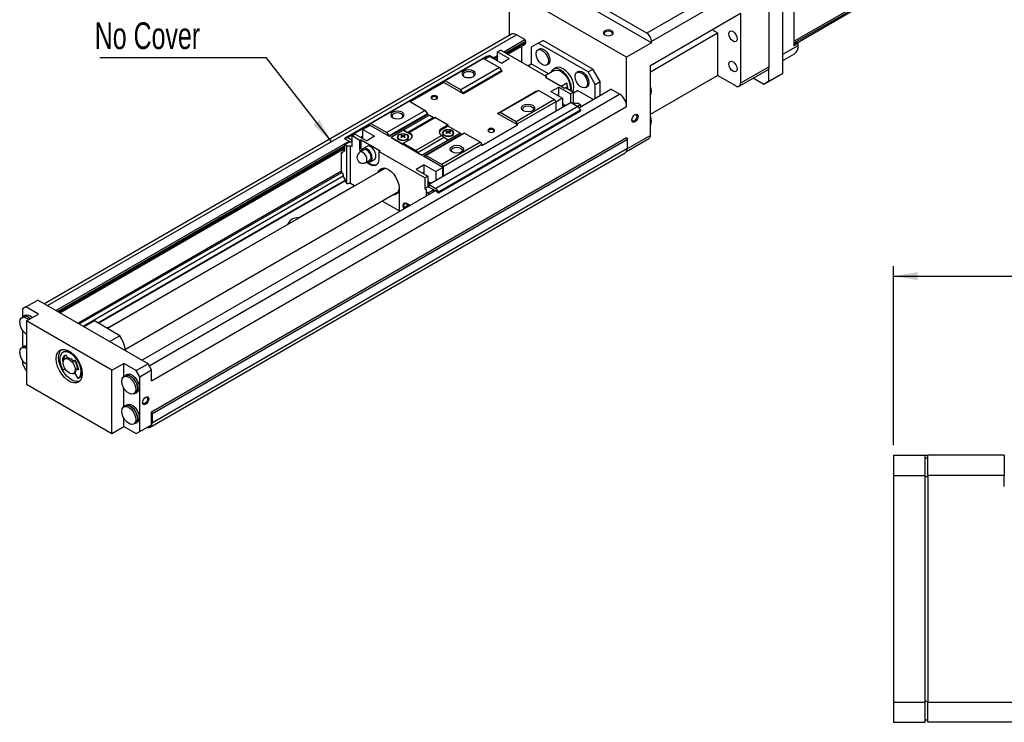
# Paper-space layout 'Layout1' of a CAD drawing. Extents: x 11 to 421, y 5 to 275.
# Tile 3 of 8: x 108 to 205, y 152 to 222. Entities that reach past the tile are written whole.
import ezdxf
from ezdxf.enums import TextEntityAlignment as Align

# ---------------------------------------------------------------- set-up
doc = ezdxf.new("R2010")
doc.units = 0
doc.layers.get('0').update_dxf_attribs({"linetype": 'CONTINUOUS'})
doc.dimstyles.new('SLDDIMSTYLE0', dxfattribs={"dimtxt": 2.116667, "dimasz": 2.4, "dimexe": 0, "dimexo": 0.0625, "dimgap": 0.529167, "dimtad": 0, "dimlfac": 2, "dimrnd": 1e-09, "dimzin": 12, "dimsah": 1, "dimcen": 0.09, "dimazin": 3, "dimtfac": 1, "dimtofl": 0, "dimtmove": 0, "dimatfit": 3})

# ---------------------------------------------------------------- blocks, each defined once
blk = doc.blocks.new('_D_54')
at = {"color": 7, "linetype": 'CONTINUOUS'}
for p, q in [((194.256, 179.865), (194.256, 197.627)), ((369.906, 167.615), (369.906, 197.627)), ((194.256, 196.627), (280.999, 196.627)), ((369.906, 196.627), (283.163, 196.627))]:
    blk.add_line(p, q, dxfattribs=at)
for points in [[(194.256, 196.627), (196.656, 196.227), (196.656, 197.027)], [(369.906, 196.627), (367.506, 197.027), (367.506, 196.227)]]:
    blk.add_solid(points, dxfattribs=at)
at = {"color": 7, "linetype": 'CONTINUOUS', "width": 0.7}
blk.add_text('L', height=2.117, dxfattribs=at).set_placement((281.428, 194.945, 26.163), align=Align.BOTTOM_LEFT)
blk = doc.blocks.new('SW_NOTE_7')
at = {"color": 0, "linetype": 'CONTINUOUS'}
for p, q in [((-22.982, 8.335), (-6.492, 8.335)), ((-6.492, 8.335), (0, 0))]:
    blk.add_line(p, q, dxfattribs=at)
blk.add_solid([(0, 0), (-1.159, 2.139), (-1.79, 1.648)], dxfattribs=at)
at = {"color": 0, "linetype": 'CONTINUOUS', "width": 0.7}
blk.add_text('No Cover', height=2.6458, dxfattribs=at).set_placement((-23.478, 8.389), align=Align.BOTTOM_LEFT)

psp = doc.layouts.get("Layout1")

# ---------------------------------------------------------------- linework, layer by layer
at = {"color": 7, "linetype": 'CONTINUOUS'}
for p, q in [((169.7768, 220.7377), (159.076, 226.9152)), ((181.4441, 227.473), (169.7768, 220.7377)), ((183.2826, 216.749), (183.2826, 227.0919)), ((184.3904, 219.4978), (184.3904, 227.5271)), ((170.2483, 219.7851), (158.6046, 226.5068)), ((181.9155, 226.6565), (170.2483, 219.9212)), ((181.9155, 217.4024), (181.9155, 226.6565)), ((167.7734, 218.3564), (156.1297, 225.0781)), ((156.1297, 225.0781), (156.1297, 220.5171)), ((184.71, 219.7896), (191.0865, 223.4706)), ((170.1304, 217.5396), (179.0871, 222.7102)), ((179.0871, 222.7102), (179.0871, 215.7696)), ((176.8008, 220.7639), (176.2582, 221.0771)), ((156.3368, 220.6367), (109.9928, 193.8829)), ((155.5877, 218.8865), (157.6853, 220.0974)), ((155.7527, 218.7912), (157.7678, 219.9545)), ((157.6853, 220.0974), (156.8368, 220.5872)), ((157.7678, 219.9545), (157.6853, 220.0974)), ((157.7678, 219.8429), (157.7678, 219.9545)), ((159.0053, 219.7437), (159.4767, 220.0159)), ((164.4264, 217.1585), (159.4767, 220.0159)), ((170.1304, 216.9132), (176.8008, 220.7639)), ((170.2483, 219.7851), (170.2483, 219.9212)), ((176.8008, 220.7639), (176.8008, 216.5451)), ((155.2812, 219.0634), (154.9747, 218.8865)), ((154.9747, 218.8865), (156.1297, 218.2198)), ((154.9747, 217.9885), (154.9747, 218.8865)), ((155.2812, 219.0634), (159.8349, 216.4346)), ((155.99, 218.6542), (157.6684, 219.6231)), ((157.3789, 217.8524), (157.3789, 219.456)), ((159.0053, 219.7437), (158.2981, 219.3354)), ((158.2981, 219.3354), (158.2981, 217.7023)), ((159.107, 219.1648), (158.9656, 219.0831)), ((163.955, 216.8863), (159.0053, 219.7437)), ((170.2483, 219.7851), (167.7734, 218.3564)), ((184.3904, 219.6859), (184.64, 219.83)), ((184.8029, 219.7359), (184.3904, 219.4978)), ((184.64, 219.83), (184.8029, 219.7359)), ((184.8029, 219.5318), (184.8029, 219.7359)), ((153.9279, 218.4407), (139.8329, 210.3038)), ((153.9323, 218.4426), (139.8373, 210.3057)), ((153.5723, 218.2267), (149.7539, 216.0224)), ((153.5723, 218.2267), (155.1421, 217.3204)), ((154.1875, 218.5245), (153.622, 218.198)), ((154.1969, 218.4375), (153.702, 218.1518)), ((153.9279, 218.4407), (153.9323, 218.4426)), ((153.9323, 218.4426), (154.1875, 218.5245)), ((154.1875, 218.5245), (154.8333, 218.1517)), ((154.1969, 218.4375), (155.3519, 217.7708)), ((154.5741, 218.3013), (154.9747, 218.5326)), ((154.9441, 218.4142), (154.6613, 218.251)), ((154.8333, 218.1517), (154.7627, 218.1109)), ((154.8333, 218.1517), (154.8333, 218.0701)), ((154.9441, 218.4142), (154.9747, 218.3965)), ((155.3519, 217.7708), (156.1297, 218.2198)), ((167.7734, 213.4571), (167.7734, 218.3564)), ((183.2826, 218.034), (184.4231, 218.6924)), ((155.1421, 217.3204), (151.3237, 215.1161)), ((155.3526, 216.9948), (151.5342, 214.7905)), ((155.4014, 216.9321), (151.583, 214.7278)), ((155.1421, 217.3204), (155.3526, 216.9948)), ((155.4014, 216.9321), (155.4014, 216.9258)), ((157.9685, 217.512), (158.2981, 217.7023)), ((160.0288, 216.7032), (158.2981, 217.7023)), ((160.5778, 217.0202), (159.6992, 216.513)), ((159.8322, 217.582), (159.9736, 217.6636)), ((160.7385, 217.2861), (160.5028, 217.1501)), ((163.955, 216.8863), (164.4264, 217.1585)), ((165.1335, 215.9337), (164.4264, 217.1585)), ((170.1304, 210.599), (170.1304, 217.5396)), ((178.949, 215.4644), (181.7774, 217.0972)), ((181.9155, 217.4024), (179.0871, 215.7696)), ((181.8684, 217.1923), (181.8684, 215.9326)), ((149.7539, 216.0224), (149.6243, 215.9475)), ((151.3237, 215.1161), (149.7539, 216.0224)), ((155.4014, 216.9258), (151.583, 214.7215)), ((159.7171, 216.3666), (159.8349, 216.4346)), ((159.7171, 216.3666), (161.6027, 215.278)), ((159.8349, 216.2985), (159.8349, 216.4346)), ((162.9867, 216.9251), (162.8452, 216.8435)), ((164.6621, 215.6616), (163.955, 216.8863)), ((170.1304, 212.6944), (176.8008, 216.5451)), ((178.6157, 215.4974), (176.8008, 216.5451)), ((181.397, 215.6604), (180.3428, 216.269)), ((182.8112, 216.4768), (181.397, 215.6604)), ((183.2826, 216.749), (181.8684, 215.9326)), ((182.8112, 216.4768), (183.2826, 216.749)), ((149.6243, 215.8902), (146.2681, 213.9527)), ((149.6243, 215.8522), (146.3009, 213.9337)), ((149.6243, 215.9475), (149.6243, 215.8522)), ((151.583, 214.7215), (149.6243, 215.8522)), ((151.5342, 214.7905), (151.3237, 215.1161)), ((158.8396, 214.9818), (155.0212, 212.7775)), ((159.05, 215.0644), (155.2317, 212.8601)), ((158.8396, 214.9818), (159.05, 215.0644)), ((159.05, 215.0644), (160.6198, 214.1582)), ((160.2545, 214.9406), (161.0323, 215.3896)), ((161.0323, 215.3896), (162.1872, 214.7229)), ((161.0323, 214.6547), (161.0323, 215.3896)), ((161.8337, 215.7802), (161.2832, 215.4624)), ((161.6027, 215.278), (161.7205, 215.3461)), ((161.7205, 215.3461), (162.4936, 214.8998)), ((161.8337, 215.7802), (161.8337, 215.2807)), ((162.4936, 214.8234), (162.8894, 215.0518)), ((164.4498, 214.1511), (162.8894, 215.0518)), ((163.0281, 213.3304), (166.2177, 215.1717)), ((163.7118, 215.3423), (163.8533, 215.4239)), ((164.6621, 215.6616), (165.1335, 215.9337)), ((164.6621, 214.2737), (164.6621, 215.6616)), ((165.1335, 214.5458), (165.1335, 215.9337)), ((167.0663, 214.6819), (166.2177, 215.1717)), ((181.8684, 215.9326), (181.397, 215.6604)), ((151.583, 214.7278), (151.583, 214.7215)), ((154.9724, 212.7711), (158.7908, 214.9754)), ((160.6198, 214.1582), (156.8014, 211.9539)), ((160.2545, 214.9406), (161.4094, 214.2738)), ((160.6198, 214.1582), (160.7495, 213.9337)), ((161.4094, 214.2738), (160.7495, 213.8929)), ((161.4094, 214.2738), (161.4094, 213.3485)), ((162.4936, 214.8998), (162.1872, 214.7229)), ((162.1872, 214.7229), (162.1872, 213.7975)), ((162.4936, 213.8383), (162.4936, 214.8998)), ((120.6329, 186.2435), (167.7734, 213.4571)), ((146.2184, 213.9813), (142.4, 211.777)), ((147.7882, 213.0751), (143.9698, 210.8708)), ((146.2184, 213.9813), (147.7882, 213.0751)), ((147.7882, 213.0751), (147.9987, 212.7495)), ((162.2815, 213.8519), (148.1865, 205.715)), ((162.9273, 213.4791), (148.8323, 205.3422)), ((163.1826, 213.1025), (149.0876, 204.9657)), ((160.7495, 213.9337), (156.9311, 211.7294)), ((160.7495, 213.9337), (160.7495, 212.9675)), ((161.7393, 213.5389), (161.6451, 213.5933)), ((162.2815, 213.8519), (162.9273, 213.4791)), ((162.4936, 213.8383), (162.3994, 213.7838)), ((162.6469, 213.7498), (162.4936, 213.8383)), ((163.024, 213.7498), (162.6469, 213.7498)), ((163.2078, 213.6437), (162.925, 213.4804)), ((162.9273, 213.4791), (163.1826, 213.1025)), ((163.024, 213.7498), (163.2078, 213.6437)), ((163.2078, 213.6437), (163.2078, 213.4341)), ((147.9987, 212.7495), (144.1803, 210.5452)), ((148.0475, 212.6868), (144.2291, 210.4825)), ((148.0475, 212.6805), (144.2291, 210.4762)), ((148.2101, 212.6138), (145.6174, 211.1171)), ((148.6179, 212.3784), (146.0251, 210.8817)), ((148.8135, 212.3744), (146.2208, 210.8776)), ((148.0475, 212.6868), (148.0475, 212.6805)), ((148.2101, 212.6138), (148.6179, 212.3784)), ((148.6179, 212.3784), (148.8135, 212.3744)), ((148.8135, 212.3744), (150.0721, 211.6478)), ((149.092, 204.8817), (163.1869, 213.0185)), ((154.9724, 212.7711), (154.9724, 212.7648)), ((156.9311, 211.6341), (154.9724, 212.7648)), ((155.2317, 212.8601), (155.0212, 212.7775)), ((156.8014, 211.9539), (155.2317, 212.8601)), ((142.2704, 211.6449), (140.0925, 210.3876)), ((142.3175, 211.5797), (141.6104, 211.1715)), ((141.6104, 211.1715), (142.7654, 210.5048)), ((141.6104, 210.2734), (141.6104, 211.1715)), ((142.2704, 211.7022), (142.4, 211.777)), ((142.2704, 211.5525), (142.2704, 211.7022)), ((144.2291, 210.4762), (142.3175, 211.5797)), ((142.4, 211.777), (143.9698, 210.8708)), ((145.6174, 211.1007), (144.3917, 210.3932)), ((145.6174, 211.1171), (146.0251, 210.8817)), ((145.6174, 211.1007), (145.6174, 211.1171)), ((146.2773, 210.7197), (145.6174, 211.1007)), ((150.0721, 211.6478), (149.4004, 211.26)), ((150.0721, 211.5225), (149.4004, 211.1348)), ((149.4004, 211.1348), (149.4004, 211.26)), ((150.0721, 211.5225), (150.0721, 211.6478)), ((150.0721, 211.5225), (151.2742, 210.8286)), ((153.3955, 209.5931), (156.9311, 211.6341)), ((156.9311, 211.7294), (156.8014, 211.9539)), ((156.9311, 211.6341), (156.9311, 211.7294)), ((120.6329, 183.1815), (167.7734, 210.3951)), ((120.7036, 183.0159), (167.8441, 210.2295)), ((139.8373, 210.3057), (140.0925, 210.3876)), ((140.0548, 210.1372), (139.878, 210.1865)), ((140.3494, 209.9671), (140.0548, 210.1372)), ((140.0925, 210.3876), (140.5262, 210.1372)), ((140.8326, 210.7225), (140.5262, 210.5456)), ((140.5262, 209.4841), (140.5262, 210.5456)), ((141.2993, 210.0993), (140.5262, 210.5456)), ((140.8326, 210.7225), (141.9876, 210.0557)), ((141.4172, 210.1673), (141.2993, 210.0993)), ((141.2993, 209.3372), (141.2993, 210.0993)), ((141.6104, 210.5182), (141.3984, 210.3958)), ((141.4172, 210.1673), (143.3028, 209.0788)), ((141.4172, 209.4052), (141.4172, 210.1673)), ((142.7654, 210.5048), (141.9876, 210.0557)), ((143.9698, 210.8708), (144.1803, 210.5452)), ((144.2291, 210.4825), (144.2291, 210.4762)), ((144.3917, 210.3823), (144.3917, 210.3932)), ((144.3917, 210.3932), (145.6056, 209.6924)), ((147.4558, 208.6134), (144.3917, 210.3823)), ((145.4288, 210.5456), (145.4288, 210.6408)), ((145.5113, 210.4163), (145.5113, 210.5437)), ((145.582, 210.4571), (145.582, 210.5845)), ((145.6056, 209.8176), (146.2773, 210.2054)), ((145.6527, 210.4163), (145.6527, 210.5437)), ((145.7352, 210.5456), (145.7352, 210.6408)), ((146.0251, 210.8817), (146.2208, 210.8776)), ((146.2773, 210.8449), (146.2208, 210.8776)), ((146.2773, 210.7197), (146.2773, 210.8449)), ((149.4452, 210.5946), (146.8524, 209.0978)), ((149.6408, 210.3728), (147.0481, 208.876)), ((151.2742, 210.8177), (147.4558, 208.6134)), ((150.0486, 210.1374), (147.4558, 208.6406)), ((147.6185, 208.5258), (151.4369, 210.7301)), ((151.4857, 210.7365), (147.6673, 208.5322)), ((151.6961, 210.8191), (147.8778, 208.6148)), ((149.4004, 210.6204), (149.4452, 210.5946)), ((149.6408, 210.3728), (149.4452, 210.5946)), ((150.0486, 210.1374), (149.6408, 210.3728)), ((149.9071, 210.9538), (149.9071, 211.049)), ((149.9896, 210.8245), (149.9896, 210.9519)), ((150.0486, 210.121), (151.2742, 210.8286)), ((150.0486, 210.121), (150.0486, 210.1374)), ((150.0604, 210.8653), (150.0604, 210.9927)), ((150.1311, 210.8245), (150.1311, 210.9519)), ((150.2136, 210.9538), (150.2136, 211.049)), ((151.2742, 210.8286), (151.2742, 210.8177)), ((151.4857, 210.7365), (151.6961, 210.8191)), ((151.6961, 210.8191), (153.2659, 209.9129)), ((167.7686, 209.0101), (169.9923, 210.2938)), ((167.8441, 209.3336), (167.8441, 210.2295)), ((111.1342, 193.224), (140.2434, 210.0283)), ((111.2992, 193.1287), (139.812, 209.5888)), ((111.5365, 192.9918), (139.812, 209.3149)), ((120.7036, 182.12), (167.8441, 209.3336)), ((139.812, 209.1607), (139.658, 209.0718)), ((139.812, 209.6787), (140.307, 209.9644)), ((139.812, 209.6787), (139.9959, 209.5725)), ((139.812, 209.0227), (139.812, 209.6787)), ((139.9959, 209.5725), (140.373, 209.5725)), ((139.9959, 205.829), (139.9959, 209.5725)), ((140.307, 209.9644), (140.3259, 209.9535)), ((140.3494, 209.9671), (140.3259, 209.9535)), ((140.5262, 209.8651), (140.3494, 209.9671)), ((140.373, 205.8164), (140.373, 209.5725)), ((140.373, 209.5725), (140.5262, 209.4841)), ((141.4172, 209.4052), (141.2993, 209.3372)), ((141.7148, 209.162), (141.3023, 208.9239)), ((141.985, 209.5105), (141.6314, 209.3064)), ((145.6056, 209.6924), (145.6056, 209.8176)), ((145.6056, 209.8176), (146.8524, 209.0978)), ((153.2659, 209.9129), (149.4475, 207.7086)), ((153.3955, 209.6884), (149.5772, 207.4841)), ((153.2659, 209.9129), (153.3955, 209.6884)), ((153.3955, 209.6884), (153.3955, 209.5931)), ((120.4965, 181.6621), (167.6369, 208.8758)), ((139.4655, 207.048), (139.4655, 208.8144)), ((139.6235, 208.9733), (139.507, 208.906)), ((139.5771, 208.9097), (139.5956, 208.9036)), ((139.6235, 208.9274), (139.6235, 208.9955)), ((139.7413, 209.0635), (139.812, 209.0227)), ((141.8856, 207.9135), (142.2981, 208.1516)), ((142.3814, 208.0073), (142.7349, 208.2114)), ((143.3028, 209.0788), (143.1849, 209.0107)), ((143.1849, 209.0107), (143.1849, 208.2486)), ((147.7387, 206.3819), (143.1849, 209.0107)), ((146.8524, 209.0978), (147.0481, 208.876)), ((147.0481, 208.876), (147.4558, 208.6406)), ((147.4558, 208.6406), (147.4558, 208.6134)), ((147.6185, 208.5258), (147.6185, 208.5195)), ((149.53, 207.416), (147.6185, 208.5195)), ((147.6673, 208.5322), (147.8778, 208.6148)), ((147.8778, 208.6148), (149.4475, 207.7086)), ((143.7878, 207.3275), (116.2591, 191.4355)), ((147.668, 207.6745), (146.8902, 207.2255)), ((146.8902, 207.2255), (148.0451, 206.5588)), ((147.668, 207.6745), (148.8229, 207.0078)), ((147.668, 206.9397), (147.668, 207.6745)), ((149.53, 207.416), (148.8229, 207.0078)), ((149.4475, 207.7086), (149.5772, 207.4841)), ((149.53, 206.4906), (149.53, 207.416)), ((149.5772, 207.4841), (149.5772, 206.5178)), ((139.6258, 206.7922), (139.607, 206.803)), ((139.6258, 206.6942), (139.6258, 206.7922)), ((139.8309, 206.1839), (139.8309, 206.1899)), ((148.0451, 206.5588), (147.7387, 206.3819)), ((147.7387, 206.3819), (147.7387, 205.3204)), ((148.0451, 206.5588), (148.0451, 205.4973)), ((148.8229, 207.0078), (148.8229, 206.0824)), ((140.373, 205.8164), (140.1373, 205.8164)), ((140.7716, 205.5863), (140.373, 205.8164)), ((145.1931, 205.3746), (145.1931, 203.0344)), ((148.0451, 205.4973), (147.7387, 205.3204)), ((147.7387, 205.3204), (147.8919, 205.2319)), ((147.8919, 205.2319), (147.8919, 205.0142)), ((148.0451, 205.4973), (148.1158, 205.4565)), ((148.1158, 205.4565), (148.1865, 205.4973)), ((148.1865, 205.4429), (148.1865, 205.715)), ((148.1865, 205.715), (148.8323, 205.3422)), ((148.5754, 205.2183), (148.1865, 205.4429)), ((148.375, 205.8238), (148.2808, 205.8782)), ((148.5754, 205.2183), (148.5519, 205.2047)), ((148.5519, 205.2047), (148.5707, 205.1939)), ((148.599, 205.2047), (148.5707, 205.1884)), ((148.8701, 205.0483), (148.5754, 205.2183)), ((148.8323, 205.3422), (149.0876, 204.9657)), ((118.0274, 189.3772), (145.121, 205.018)), ((119.6666, 188.2983), (148.7758, 205.1027)), ((147.8919, 205.0142), (147.8919, 204.5924)), ((147.8919, 205.0142), (148.0757, 204.9081)), ((148.0757, 204.9081), (148.5707, 205.1939)), ((148.0757, 204.9081), (148.0757, 204.6986)), ((148.5707, 205.1939), (148.5707, 204.9843)), ((149.0468, 204.8935), (148.8701, 205.0483)), ((145.1931, 203.1019), (143.4974, 204.0808)), ((145.8236, 203.8472), (145.7528, 203.8063)), ((145.8059, 203.5374), (145.9352, 203.4628)), ((145.8059, 203.4558), (145.8059, 203.5374)), ((145.8766, 203.4966), (145.8059, 203.4558)), ((145.8644, 203.422), (145.8059, 203.4558)), ((145.9352, 203.4628), (145.8766, 203.4966)), ((145.8766, 203.4966), (145.8766, 203.4966)), ((145.9591, 203.6259), (146.0298, 203.5851)), ((145.9591, 203.4767), (145.9591, 203.6259)), ((146.0298, 203.5851), (146.0298, 203.5175)), ((135.2688, 202.4096), (135.2186, 202.4054)), ((116.3624, 191.52), (134.1194, 201.7708)), ((134.1194, 201.7708), (134.1121, 201.7418)), ((108.1643, 193.5778), (107.8107, 193.3737)), ((108.1643, 193.5778), (109.3428, 194.2582)), ((109.3899, 192.8703), (108.1643, 193.5778)), ((120.2794, 187.9446), (109.3428, 194.2582)), ((107.9084, 192.6059), (107.7434, 192.5106)), ((107.8107, 193.3737), (107.8107, 192.5495)), ((108.065, 192.7156), (107.9, 192.6203)), ((108.2114, 192.1899), (109.3899, 192.8703)), ((116.6967, 187.2915), (108.2114, 192.1899)), ((108.2114, 192.1899), (108.2114, 185.9298)), ((114.9087, 192.157), (113.9456, 191.601)), ((114.961, 192.1849), (113.9476, 191.5999)), ((114.961, 192.1849), (114.9087, 192.157)), ((117.4895, 190.7253), (114.961, 192.1849)), ((116.4126, 191.5242), (116.3624, 191.52)), ((107.8107, 191.2678), (107.8107, 189.5555)), ((116.3624, 191.52), (116.1607, 191.4924)), ((117.4895, 190.7253), (116.4761, 190.1402)), ((107.9084, 189.6119), (107.7434, 189.5167)), ((108.065, 189.7216), (107.9, 189.6263)), ((111.9398, 189.1345), (111.822, 189.0665)), ((112.2083, 188.7046), (112.2773, 188.5268)), ((107.8107, 188.2738), (107.8107, 187.9301)), ((107.8107, 187.9301), (108.1643, 187.3177)), ((111.7743, 188.3174), (111.8921, 188.3854)), ((111.8767, 188.1687), (111.8447, 188.1872)), ((112.2669, 188.5535), (112.0374, 188.4211)), ((112.8665, 188.1866), (112.9355, 188.2848)), ((112.8665, 188.1866), (112.9844, 188.2546)), ((112.9844, 188.2546), (113.0055, 188.2846)), ((116.6967, 187.2915), (117.8752, 187.9718)), ((119.1009, 187.2643), (117.8752, 187.9718)), ((117.8752, 186.6578), (117.8752, 187.9718)), ((119.1009, 187.2643), (120.2794, 187.9446)), ((120.6329, 187.3322), (120.2794, 187.9446)), ((108.1643, 187.3177), (108.2114, 187.2905)), ((111.8737, 187.3642), (112.0374, 187.4587)), ((111.8737, 187.3642), (111.9915, 187.4322)), ((111.9915, 187.4322), (112.0374, 187.4587)), ((112.8707, 186.9776), (112.9886, 187.0457)), ((112.9886, 187.0457), (113.2701, 186.5581)), ((113.1612, 187.4272), (113.279, 187.4953)), ((113.2992, 187.3476), (113.1612, 187.4272)), ((113.3646, 187.4459), (113.279, 187.4953)), ((116.6967, 181.0313), (116.6967, 187.2915)), ((118.0436, 186.755), (117.8786, 186.6597)), ((118.2002, 186.8646), (118.0352, 186.7694)), ((119.4544, 186.6519), (119.1009, 187.2643)), ((119.4544, 186.6519), (120.6329, 187.3322)), ((119.4544, 181.2083), (119.4544, 186.6519)), ((120.6329, 186.2435), (120.6329, 187.3322)), ((108.2114, 185.9298), (116.6967, 181.0313)), ((113.3701, 186.5003), (113.488, 186.5684)), ((113.3736, 186.5026), (113.4914, 186.5706)), ((113.488, 186.5684), (113.4914, 186.5706)), ((117.8752, 183.6638), (117.8752, 185.5299)), ((118.8618, 184.9565), (119.0268, 185.0517)), ((119.0351, 185.0373), (119.2001, 185.1325)), ((118.0436, 183.761), (117.8786, 183.6657)), ((118.2002, 183.8707), (118.0352, 183.7754)), ((120.6329, 181.8886), (120.6329, 183.1815)), ((120.7036, 182.12), (120.7036, 183.0159)), ((117.8752, 181.7117), (117.8752, 182.5359)), ((118.8618, 181.9625), (119.0268, 182.0577)), ((119.0351, 182.0433), (119.2001, 182.1386)), ((119.4544, 181.2083), (120.6329, 181.8886)), ((120.2794, 181.6845), (120.6329, 181.8886)), ((116.6967, 181.0313), (117.8752, 181.7117)), ((117.8752, 181.7117), (119.1009, 181.0041)), ((119.1009, 181.0041), (120.2794, 181.6845)), ((119.1009, 181.0041), (119.4544, 181.2083)), ((194.256, 178.8652), (197.406, 178.8652)), ((194.256, 178.8652), (194.256, 176.8652)), ((197.406, 176.8652), (197.406, 178.8652)), ((197.406, 178.8652), (197.656, 178.8652)), ((205.256, 178.8652), (197.656, 178.8652)), ((197.656, 176.8652), (197.656, 178.8652)), ((205.256, 178.8652), (205.256, 176.8652)), ((197.406, 178.6152), (197.656, 178.6152)), ((194.256, 176.8652), (194.256, 154.3652)), ((194.256, 176.8652), (197.406, 176.8652)), ((197.406, 154.3652), (197.406, 176.8652)), ((197.406, 176.7617), (197.656, 176.7617)), ((197.656, 176.8652), (197.656, 154.3652)), ((205.256, 176.8652), (197.656, 176.8652)), ((205.256, 175.7652), (205.256, 176.8652)), ((197.406, 154.4688), (197.656, 154.4688)), ((194.256, 154.3652), (197.406, 154.3652)), ((194.256, 154.3652), (194.256, 152.3652)), ((197.406, 152.3652), (197.406, 154.3652)), ((197.656, 154.3652), (206.256, 154.3652)), ((197.656, 152.3652), (197.656, 154.3652)), ((197.406, 152.6152), (197.656, 152.6152)), ((194.256, 152.3652), (197.406, 152.3652)), ((206.256, 152.3652), (197.656, 152.3652))]:
    psp.add_line(p, q, dxfattribs=at)
at = {"color": 8, "linetype": 'CONTINUOUS'}
for p, q in [((191.8857, 224.2569), (184.3904, 219.9299)), ((184.3904, 219.7707), (191.824, 224.0621)), ((110.2857, 193.7138), (156.8368, 220.5872)), ((155.8494, 218.7354), (157.7678, 219.8429)), ((183.2826, 218.6541), (184.8029, 219.5318)), ((120.3973, 187.7404), (167.0663, 214.6819)), ((160.891, 214.5731), (161.0323, 214.6547)), ((161.4094, 213.4572), (161.6451, 213.5933)), ((170.1304, 210.599), (167.8424, 209.2782)), ((111.3959, 193.0729), (139.812, 209.4772)), ((139.5771, 208.9097), (139.6235, 208.9364)), ((139.5956, 208.9036), (139.6227, 208.9193)), ((139.7413, 209.0635), (139.812, 209.1043)), ((113.3031, 191.9719), (139.4655, 207.0752)), ((113.4457, 191.8896), (139.4964, 206.9283)), ((113.8291, 191.6683), (139.6411, 206.5692)), ((147.668, 206.9397), (147.5267, 206.8581)), ((115.2865, 191.997), (139.8313, 206.1664)), ((115.3666, 191.9508), (139.8452, 206.082)), ((135.2186, 202.4054), (140.7502, 205.5987)), ((148.2808, 205.8782), (148.0451, 205.7421)), ((111.8447, 188.1872), (111.887, 188.2117)), ((112.9355, 188.2848), (112.9614, 188.2997)), ((113.2992, 187.3476), (113.3699, 187.3884))]:
    psp.add_line(p, q, dxfattribs=at)
at = {"color": 7, "linetype": 'CONTINUOUS', "flags": 128}
for points in [[(165.6049, 220.9689), (165.4965, 220.8752), (165.4585, 220.7648), (165.4965, 220.6543), (165.6049, 220.5607), (165.7671, 220.4981), (165.9585, 220.4761), (166.1498, 220.4981), (166.312, 220.5607), (166.4204, 220.6543), (166.4585, 220.7648), (166.4204, 220.8752), (166.312, 220.9689), (166.1498, 221.0314), (165.9585, 221.0534), (165.7671, 221.0314), (165.6049, 220.9689)], [(165.6687, 220.8584), (165.5798, 220.7817), (165.5486, 220.6911), (165.5798, 220.6006), (165.6399, 220.5423)], [(166.277, 220.5423), (166.3371, 220.6006), (166.3683, 220.6911), (166.3371, 220.7817), (166.2483, 220.8584), (166.1153, 220.9097), (165.9585, 220.9277), (165.8016, 220.9097), (165.6687, 220.8584)], [(177.9204, 220.6619), (177.9518, 220.8261), (178.0412, 220.929), (178.175, 220.955), (178.3328, 220.9001), (178.4907, 220.7727), (178.6245, 220.5922), (178.7139, 220.3861), (178.7453, 220.1857), (178.7139, 220.0215), (178.6245, 219.9186), (178.4907, 219.8926), (178.3328, 219.9475), (178.175, 220.0749), (178.0412, 220.2554), (177.9518, 220.4615), (177.9204, 220.6619)], [(158.7861, 218.6863), (158.823, 218.907), (158.9294, 219.0584), (159.0925, 219.1223), (159.2925, 219.0909), (159.5053, 218.968), (159.7053, 218.7685), (159.8683, 218.5164), (159.9747, 218.2422), (160.0117, 217.9788), (159.9747, 217.7581), (159.8683, 217.6067), (159.7053, 217.5428), (159.5053, 217.5742), (159.2925, 217.6971), (159.0925, 217.8966), (158.9294, 218.1487), (158.823, 218.423), (158.7861, 218.6863)], [(159.107, 219.1648), (159.2339, 219.2039), (159.4339, 219.1725), (159.6467, 219.0497), (159.8467, 218.8502), (160.0098, 218.5981), (160.1162, 218.3238), (160.1531, 218.0604), (160.1162, 217.8397), (160.0098, 217.6883), (159.9736, 217.6636)], [(177.9204, 217.6679), (177.9518, 217.8321), (178.0412, 217.935), (178.175, 217.961), (178.3328, 217.9061), (178.4907, 217.7788), (178.6245, 217.5982), (178.7139, 217.3921), (178.7453, 217.1917), (178.7139, 217.0275), (178.6245, 216.9246), (178.4907, 216.8986), (178.3328, 216.9535), (178.175, 217.0809), (178.0412, 217.2614), (177.9518, 217.4675), (177.9204, 217.6679)], [(152.5706, 216.4374), (152.7151, 216.5622), (152.7658, 216.7095), (152.7151, 216.8568), (152.5706, 216.9816), (152.3543, 217.0651), (152.0992, 217.0944), (151.8441, 217.0651), (151.6278, 216.9816), (151.4833, 216.8568), (151.4325, 216.7095), (151.4833, 216.5622), (151.6278, 216.4374), (151.8441, 216.3539), (152.0992, 216.3246), (152.3543, 216.3539), (152.5706, 216.4374)], [(162.2717, 215.0279), (162.2933, 215.2599), (162.2576, 215.594), (162.1528, 215.9467), (161.9861, 216.2937), (161.7689, 216.6116), (161.5159, 216.8787), (161.2444, 217.0766), (160.973, 217.1921), (160.72, 217.2171), (160.5028, 217.15), (160.3361, 216.9954), (160.2528, 216.8325)], [(160.5778, 217.0202), (160.627, 217.0447), (160.8528, 217.0819), (161.1103, 217.0205), (161.3786, 216.8656), (161.6361, 216.6297), (161.8618, 216.3318), (162.0376, 215.9962), (162.149, 215.6499), (162.1872, 215.3212), (162.1631, 215.0905)], [(162.529, 215.396), (162.4933, 215.7301), (162.3885, 216.0827), (162.2218, 216.4298), (162.0046, 216.7477), (161.7516, 217.0147), (161.4801, 217.2127), (161.2087, 217.3282), (160.9557, 217.3532), (160.7385, 217.2861)], [(162.9867, 216.9251), (163.1135, 216.9643), (163.3135, 216.9329), (163.5264, 216.81), (163.7264, 216.6105), (163.8894, 216.3584), (163.9958, 216.0841), (164.0328, 215.8207), (163.9958, 215.6), (163.8894, 215.4486), (163.8533, 215.4239)], [(152.5213, 216.4116), (152.5984, 216.487), (152.6395, 216.6063), (152.5984, 216.7257), (152.4813, 216.8269), (152.306, 216.8945), (152.0992, 216.9183), (151.8924, 216.8945), (151.7171, 216.8269), (151.6, 216.7257), (151.5588, 216.6063), (151.6, 216.487), (151.6771, 216.4116)], [(162.6657, 216.4467), (162.7027, 216.6674), (162.8091, 216.8188), (162.9721, 216.8826), (163.1721, 216.8512), (163.385, 216.7284), (163.585, 216.5288), (163.748, 216.2768), (163.8544, 216.0025), (163.8914, 215.7391), (163.8544, 215.5184), (163.748, 215.367), (163.585, 215.3031), (163.385, 215.3345), (163.1721, 215.4574), (162.9721, 215.6569), (162.8091, 215.909), (162.7027, 216.1833), (162.6657, 216.4467)], [(162.4288, 214.9372), (162.4933, 215.1032), (162.529, 215.396)], [(148.9172, 214.2194), (148.9895, 214.2818), (149.0148, 214.3555), (148.9895, 214.4291), (148.9172, 214.4916), (148.8091, 214.5333), (148.6815, 214.5479), (148.5539, 214.5333), (148.4458, 214.4916), (148.3735, 214.4291), (148.3482, 214.3555), (148.3735, 214.2818), (148.4458, 214.2194), (148.5539, 214.1777), (148.6815, 214.1631), (148.8091, 214.1777), (148.9172, 214.2194)], [(148.8886, 214.2047), (148.9228, 214.2389), (148.9427, 214.2966), (148.9228, 214.3543), (148.8662, 214.4032), (148.7814, 214.4358), (148.6815, 214.4473), (148.5816, 214.4358), (148.4968, 214.4032), (148.4402, 214.3543), (148.4203, 214.2966), (148.4402, 214.2389), (148.4715, 214.2069)], [(161.0488, 214.482), (161.0441, 214.5099), (161.0323, 214.6547)], [(157.5203, 213.5799), (157.7366, 213.6634), (157.9917, 213.6927), (158.2469, 213.6634), (158.4631, 213.5799), (158.6077, 213.4551), (158.6584, 213.3078), (158.6077, 213.1605), (158.4631, 213.0357), (158.2469, 212.9522), (157.9917, 212.9229), (157.7366, 212.9522), (157.5203, 213.0357), (157.3758, 213.1605), (157.3251, 213.3078), (157.3758, 213.4551), (157.5203, 213.5799)], [(157.5696, 213.0099), (157.4925, 213.0853), (157.4514, 213.2046), (157.4925, 213.324), (157.6097, 213.4252)], [(157.6097, 213.4252), (157.785, 213.4928), (157.9917, 213.5166), (158.1985, 213.4928), (158.3738, 213.4252), (158.4909, 213.324), (158.5321, 213.2046), (158.4909, 213.0853), (158.4138, 213.0099)], [(163.1826, 213.1025), (163.1934, 213.0826), (163.1996, 213.062), (163.2004, 213.043), (163.1959, 213.0278), (163.1869, 213.0185)], [(145.4995, 212.3553), (145.644, 212.4802), (145.6948, 212.6275), (145.644, 212.7747), (145.4995, 212.8996), (145.2832, 212.983), (145.0281, 213.0123), (144.773, 212.983), (144.5567, 212.8996), (144.4122, 212.7747), (144.3614, 212.6275), (144.4122, 212.4802), (144.5567, 212.3553), (144.773, 212.2719), (145.0281, 212.2426), (145.2832, 212.2719), (145.4995, 212.3553)], [(145.4502, 212.3296), (145.5273, 212.4049), (145.5684, 212.5243), (145.5273, 212.6437), (145.4102, 212.7449), (145.2349, 212.8125), (145.0281, 212.8362), (144.8213, 212.8125), (144.646, 212.7449), (144.5289, 212.6437), (144.4878, 212.5243), (144.5289, 212.4049), (144.606, 212.3296)], [(168.2919, 212.1234), (168.3152, 212.2723), (168.3817, 212.4254), (168.4811, 212.5595), (168.5983, 212.6541), (168.7156, 212.6949), (168.815, 212.6756), (168.8814, 212.5991), (168.9048, 212.4772), (168.8814, 212.3283), (168.815, 212.1752), (168.7156, 212.0411), (168.5983, 211.9464), (168.4811, 211.9057), (168.3817, 211.925), (168.3152, 212.0014), (168.2919, 212.1234)], [(168.5681, 212.6349), (168.6362, 212.6541), (168.717, 212.6384), (168.771, 212.5763), (168.79, 212.4772), (168.771, 212.3562), (168.717, 212.2317), (168.6362, 212.1228), (168.5409, 212.0459), (168.4456, 212.0127), (168.3649, 212.0284), (168.3109, 212.0906), (168.2934, 212.1591)], [(150.4683, 210.5887), (150.5933, 210.6967), (150.6372, 210.8242), (150.5933, 210.9516), (150.4683, 211.0597), (150.2811, 211.1319), (150.0604, 211.1572), (149.8396, 211.1319), (149.6524, 211.0597), (149.5274, 210.9516), (149.4835, 210.8242), (149.5274, 210.6967), (149.6524, 210.5887), (149.8396, 210.5165), (150.0604, 210.4912), (150.2811, 210.5165), (150.4683, 210.5887)], [(150.4274, 210.6343), (150.5399, 210.7315), (150.5794, 210.8462), (150.5399, 210.9608), (150.4274, 211.0581), (150.259, 211.123), (150.0604, 211.1458), (149.8617, 211.123), (149.6933, 211.0581), (149.5808, 210.9608), (149.5413, 210.8462), (149.5808, 210.7315), (149.6933, 210.6343), (149.8617, 210.5693), (150.0604, 210.5465), (150.259, 210.5693), (150.4274, 210.6343)], [(154.5741, 210.9538), (154.6463, 211.0162), (154.6717, 211.0899), (154.6463, 211.1635), (154.5741, 211.2259), (154.4659, 211.2676), (154.3384, 211.2823), (154.2108, 211.2676), (154.1026, 211.2259), (154.0304, 211.1635), (154.005, 211.0899), (154.0304, 211.0162), (154.1026, 210.9538), (154.2108, 210.9121), (154.3384, 210.8974), (154.4659, 210.9121), (154.5741, 210.9538)], [(154.5455, 210.9391), (154.5796, 210.9732), (154.5995, 211.0309), (154.5796, 211.0886), (154.523, 211.1375), (154.4383, 211.1702), (154.3384, 211.1817), (154.2384, 211.1702), (154.1537, 211.1375), (154.0971, 211.0886), (154.0772, 211.0309), (154.0971, 210.9732), (154.1313, 210.9391)], [(139.878, 210.1865), (139.862, 210.1943), (139.8466, 210.208), (139.8333, 210.2261), (139.8239, 210.2465), (139.8194, 210.2668), (139.8203, 210.2848), (139.8265, 210.2983), (139.8373, 210.3057)], [(145.9899, 210.1805), (146.115, 210.2885), (146.1589, 210.416), (146.115, 210.5434), (145.9899, 210.6515), (145.8028, 210.7237), (145.582, 210.749), (145.3612, 210.7237), (145.1741, 210.6515), (145.049, 210.5434), (145.0051, 210.416), (145.049, 210.2885), (145.1741, 210.1805), (145.3612, 210.1083), (145.582, 210.083), (145.8028, 210.1083), (145.9899, 210.1805)], [(145.9491, 210.2261), (146.0616, 210.3233), (146.1011, 210.438), (146.0616, 210.5526), (145.9491, 210.6498), (145.7807, 210.7148), (145.582, 210.7376), (145.3834, 210.7148), (145.215, 210.6498), (145.1024, 210.5526), (145.0629, 210.438), (145.1024, 210.3233), (145.215, 210.2261), (145.3834, 210.1611), (145.582, 210.1383), (145.7807, 210.1611), (145.9491, 210.2261)], [(145.3581, 210.5999), (145.3934, 210.6214), (145.4288, 210.6408)], [(145.5113, 210.5437), (145.4288, 210.5776), (145.3581, 210.5999)], [(145.3581, 210.423), (145.4288, 210.4823), (145.5113, 210.5437)], [(145.4288, 210.3822), (145.3934, 210.4036), (145.3581, 210.423)], [(145.4288, 210.6408), (145.4995, 210.6184), (145.582, 210.5845)], [(145.582, 210.5029), (145.4995, 210.4415), (145.4288, 210.3822)], [(145.582, 210.5845), (145.6646, 210.6184), (145.7352, 210.6408)], [(145.7352, 210.3822), (145.6646, 210.4415), (145.582, 210.5029)], [(145.8059, 210.5999), (145.7353, 210.5776), (145.6527, 210.5437)], [(145.6527, 210.5437), (145.7353, 210.4823), (145.8059, 210.423)], [(145.7352, 210.6408), (145.7706, 210.6214), (145.8059, 210.5999)], [(145.8059, 210.423), (145.7706, 210.4036), (145.7352, 210.3822)], [(149.8364, 211.0081), (149.8718, 211.0296), (149.9071, 211.049)], [(149.9896, 210.9519), (149.9071, 210.9858), (149.8364, 211.0081)], [(149.8364, 210.8313), (149.9071, 210.8905), (149.9896, 210.9519)], [(149.9071, 210.7904), (149.8718, 210.8119), (149.8364, 210.8313)], [(149.9071, 211.049), (149.9778, 211.0266), (150.0604, 210.9927)], [(150.0604, 210.9111), (149.9778, 210.8497), (149.9071, 210.7904)], [(150.0604, 210.9927), (150.1429, 211.0266), (150.2136, 211.049)], [(150.2136, 210.7904), (150.1429, 210.8497), (150.0604, 210.9111)], [(150.2843, 211.0081), (150.2136, 210.9858), (150.1311, 210.9519)], [(150.1311, 210.9519), (150.2136, 210.8905), (150.2843, 210.8313)], [(150.2136, 211.049), (150.2489, 211.0296), (150.2843, 211.0081)], [(150.2843, 210.8313), (150.2489, 210.8119), (150.2136, 210.7904)], [(141.3509, 208.952), (141.3375, 209.0084), (141.2993, 209.3372)], [(141.4688, 209.02), (141.4553, 209.0764), (141.4172, 209.4052)], [(142.5367, 208.3507), (142.5009, 208.5926), (142.3983, 208.8432), (142.2428, 209.0686), (142.0553, 209.2384), (141.8613, 209.3296), (141.6868, 209.33), (141.5555, 209.2395), (141.4851, 209.0703), (141.4792, 209.0272)], [(142.4189, 208.4187), (142.3875, 208.6191), (142.2981, 208.8253), (142.1643, 209.0058), (142.0064, 209.1331), (141.8486, 209.188), (141.7148, 209.162)], [(142.7349, 208.2114), (142.8109, 208.2782), (142.8813, 208.4475), (142.8813, 208.6725), (142.8109, 208.923), (142.6796, 209.1651), (142.5051, 209.3662), (142.311, 209.499), (142.1236, 209.5456), (141.985, 209.5105)], [(150.4493, 209.4979), (150.6655, 209.5813), (150.9207, 209.6106), (151.1758, 209.5813), (151.3921, 209.4979), (151.5366, 209.373), (151.5873, 209.2258), (151.5366, 209.0785), (151.3921, 208.9536), (151.1758, 208.8702), (150.9207, 208.8409), (150.6655, 208.8702), (150.4493, 208.9536), (150.3047, 209.0785), (150.254, 209.2258), (150.3047, 209.373), (150.4493, 209.4979)], [(150.4986, 208.9279), (150.4215, 209.0032), (150.3803, 209.1226), (150.4215, 209.242), (150.5386, 209.3432)], [(150.5386, 209.3432), (150.7139, 209.4108), (150.9207, 209.4345), (151.1274, 209.4108), (151.3027, 209.3432), (151.4199, 209.242), (151.461, 209.1226), (151.4199, 209.0032), (151.3428, 208.9279)], [(139.4655, 208.8144), (139.4676, 208.8409), (139.4736, 208.8642), (139.4835, 208.8837), (139.4969, 208.8989), (139.5135, 208.9093), (139.5328, 208.9147), (139.5542, 208.9148), (139.5771, 208.9097)], [(139.5956, 208.9036), (139.6013, 208.9023), (139.6066, 208.9024), (139.6115, 208.9037), (139.6156, 208.9063), (139.619, 208.9101), (139.6214, 208.915), (139.623, 208.9208), (139.6235, 208.9274)], [(143.1849, 208.2486), (143.1467, 207.9639), (143.0353, 207.7464), (142.8595, 207.6137), (142.6338, 207.5765), (142.3763, 207.6378), (142.1079, 207.7927), (141.9342, 207.9416)], [(142.0623, 208.0156), (142.2428, 207.9722), (142.3983, 208.018), (142.5009, 208.1501), (142.5367, 208.3507)], [(142.2981, 208.1516), (142.2981, 208.1516), (142.3875, 208.2546), (142.4189, 208.4187)], [(143.1222, 206.9433), (143.2139, 207.1296), (143.3824, 207.2859), (143.6021, 207.3538), (143.8579, 207.3285), (144.1324, 207.2117), (144.407, 207.0115), (144.6628, 206.7415), (144.8824, 206.42), (145.051, 206.069), (145.157, 205.7125), (145.1931, 205.3746)], [(143.1811, 206.9773), (143.2728, 207.1636), (143.4125, 207.302)], [(147.6845, 206.767), (147.6798, 206.7948), (147.668, 206.9397)], [(149.0876, 204.9657), (149.0984, 204.9458), (149.1046, 204.9251), (149.1054, 204.9061), (149.1009, 204.891), (149.0915, 204.8814), (149.0783, 204.8786), (149.0628, 204.8828), (149.0468, 204.8935)], [(145.5938, 203.6191), (145.6243, 203.7785), (145.7112, 203.8785), (145.8412, 203.9038), (145.9945, 203.8505), (146.1478, 203.7267), (146.2265, 203.631)], [(145.6678, 203.3085), (145.6243, 203.4244), (145.5938, 203.6191)], [(145.6527, 203.585), (145.6787, 203.7211), (145.7528, 203.8063), (145.8637, 203.8279), (145.9945, 203.7824), (146.1253, 203.6769), (146.1842, 203.6066)], [(145.7102, 203.3329), (145.6787, 203.419), (145.6527, 203.585)], [(145.665, 203.6828), (145.695, 203.8193), (145.7487, 203.8951)], [(145.8236, 203.8472), (145.9344, 203.8687), (145.9744, 203.8615)], [(107.5397, 192.0604), (107.5773, 192.2994), (107.6863, 192.469), (107.8547, 192.5508), (108.0643, 192.5359), (108.2924, 192.4261), (108.4307, 192.3165)], [(107.8107, 192.5458), (107.842, 192.5779), (108.0132, 192.6611), (108.2264, 192.646), (108.4584, 192.5343), (108.6052, 192.4172)], [(107.9084, 189.6119), (108.0197, 189.652), (108.2114, 189.642)], [(108.065, 189.7216), (108.1782, 189.7624), (108.2114, 189.7668)], [(107.5397, 189.0664), (107.5773, 189.3054), (107.6863, 189.475), (107.8547, 189.5568), (108.0643, 189.5419), (108.2114, 189.4811)], [(111.1577, 188.4477), (111.1954, 188.7842), (111.3062, 189.0577), (111.4837, 189.2522), (111.7176, 189.3565), (111.9944, 189.3644), (112.2978, 189.2756), (112.6103, 189.0952), (112.9138, 188.8337), (113.1905, 188.5062), (113.4244, 188.1319), (113.6019, 187.7324), (113.7128, 187.331), (113.7504, 186.951), (113.7128, 186.6145), (113.6019, 186.341), (113.4244, 186.1465), (113.1905, 186.0422), (112.9138, 186.0343), (112.6103, 186.1231), (112.2978, 186.3035), (111.9944, 186.565), (111.7176, 186.8925), (111.4837, 187.2668), (111.3062, 187.6663), (111.1954, 188.0677), (111.1577, 188.4477)], [(113.3736, 186.5026), (113.5292, 186.6874), (113.6161, 186.9497), (113.628, 187.2708), (113.5641, 187.6275), (113.4289, 187.9943), (113.2322, 188.3447), (112.9881, 188.6538), (112.714, 188.8991), (112.4298, 189.0632), (112.1558, 189.1342), (111.9116, 189.1071), (111.7149, 188.9838), (111.5797, 188.7731), (111.5158, 188.4902), (111.5277, 188.1553), (111.6146, 187.7927), (111.7703, 187.4282)], [(113.4809, 186.1928), (113.4262, 186.1783), (113.1495, 186.1703), (112.846, 186.2591), (112.5335, 186.4396), (112.2301, 186.7011), (111.9533, 187.0285), (111.7194, 187.4029), (111.5419, 187.8024), (111.4311, 188.2038), (111.3934, 188.5838)], [(111.8648, 188.0395), (111.9003, 188.2517), (112.0027, 188.3973), (112.1594, 188.4587), (112.3517, 188.4285), (112.5564, 188.3104), (112.7487, 188.1186), (112.9055, 187.8762), (113.0078, 187.6124), (113.0433, 187.3592), (113.0078, 187.147), (112.9055, 187.0014), (112.7487, 186.94), (112.5564, 186.9702), (112.3517, 187.0883), (112.1594, 187.2802), (112.0027, 187.5226), (111.9003, 187.7863), (111.8648, 188.0395)], [(112.9355, 188.2848), (112.9442, 188.2935), (112.9551, 188.2986), (112.9678, 188.2998), (112.9818, 188.297), (112.9964, 188.2904), (113.0111, 188.2803), (113.0251, 188.2671), (113.0379, 188.2513)], [(111.7703, 187.4282), (111.7808, 187.4106), (111.7932, 187.3948), (111.8068, 187.3812), (111.8212, 187.3706), (111.8356, 187.3634), (111.8496, 187.3599), (111.8625, 187.3601), (111.8737, 187.3642)], [(113.3695, 187.3965), (113.3694, 187.3796), (113.3663, 187.3648), (113.3602, 187.3528), (113.3515, 187.3441), (113.3406, 187.3391), (113.3278, 187.338), (113.3138, 187.3409), (113.2992, 187.3476)], [(117.6749, 186.2095), (117.7125, 186.4485), (117.8215, 186.618), (117.9899, 186.6998), (118.1995, 186.685), (118.4276, 186.5751), (118.6495, 186.3822), (118.8411, 186.127), (118.9817, 185.8372), (119.056, 185.5443), (119.056, 185.28), (118.9817, 185.0729), (118.8411, 184.9455), (118.6495, 184.9116), (118.4276, 184.9748), (118.1995, 185.1283), (117.9899, 185.3555), (117.8215, 185.6317), (117.7125, 185.927), (117.6749, 186.2095)], [(117.9526, 186.7025), (117.9772, 186.727), (118.1484, 186.8102), (118.3616, 186.7951), (118.5936, 186.6834), (118.8192, 186.4871), (119.0141, 186.2276), (119.1571, 185.933), (119.2326, 185.6351), (119.2326, 185.3663), (119.1571, 185.1557), (119.0141, 185.0261), (118.9359, 184.9992)], [(118.0436, 186.755), (118.1549, 186.7951), (118.3645, 186.7802), (118.5926, 186.6704), (118.8145, 186.4774), (119.0061, 186.2222), (119.1467, 185.9325), (119.221, 185.6396), (119.221, 185.3753), (119.1467, 185.1682), (119.0268, 185.0517)], [(118.2002, 186.8646), (118.3134, 186.9054), (118.5266, 186.8904), (118.7586, 186.7786), (118.9842, 186.5824), (119.1791, 186.3229), (119.3221, 186.0282), (119.3976, 185.7304), (119.3976, 185.4616), (119.3221, 185.251), (119.2001, 185.1325)], [(113.2701, 186.5581), (113.2814, 186.541), (113.2942, 186.5259), (113.3082, 186.5133), (113.3226, 186.5039), (113.337, 186.4979), (113.3506, 186.4956), (113.363, 186.4972), (113.3736, 186.5026)], [(117.9526, 183.7085), (117.9772, 183.733), (118.1484, 183.8162), (118.3616, 183.8011), (118.5936, 183.6894), (118.8192, 183.4932), (119.0141, 183.2336), (119.1571, 182.939), (119.2326, 182.6411), (119.2326, 182.3723), (119.1571, 182.1617), (119.0141, 182.0321), (118.9359, 182.0053)], [(118.0436, 183.761), (118.1549, 183.8011), (118.3645, 183.7863), (118.5926, 183.6764), (118.8145, 183.4834), (119.0061, 183.2282), (119.1467, 182.9385), (119.221, 182.6456), (119.221, 182.3813), (119.1467, 182.1742), (119.0268, 182.0577)], [(118.2002, 183.8707), (118.3134, 183.9115), (118.5266, 183.8964), (118.7586, 183.7847), (118.9842, 183.5884), (119.1791, 183.3289), (119.3221, 183.0342), (119.3976, 182.7364), (119.3976, 182.4676), (119.3221, 182.257), (119.2001, 182.1386)], [(119.7373, 184.0934), (119.7606, 184.2422), (119.827, 184.3954), (119.9264, 184.5295), (120.0437, 184.6241), (120.1609, 184.6649), (120.2603, 184.6455), (120.3268, 184.5691), (120.3501, 184.4472), (120.3268, 184.2983), (120.2603, 184.1451), (120.1609, 184.0111), (120.0437, 183.9164), (119.9264, 183.8757), (119.827, 183.895), (119.7606, 183.9714), (119.7373, 184.0934)], [(120.0134, 184.6049), (120.0816, 184.6241), (120.1624, 184.6084), (120.2163, 184.5463), (120.2353, 184.4472), (120.2163, 184.3262), (120.1624, 184.2017), (120.0816, 184.0927), (119.9863, 184.0158), (119.891, 183.9827), (119.8102, 183.9984), (119.7562, 184.0605), (119.7387, 184.1291)], [(117.6749, 183.2155), (117.7125, 183.4545), (117.8215, 183.624), (117.9899, 183.7058), (118.1995, 183.691), (118.4276, 183.5812), (118.6495, 183.3882), (118.8411, 183.133), (118.9817, 182.8432), (119.056, 182.5503), (119.056, 182.286), (118.9817, 182.0789), (118.8411, 181.9515), (118.6495, 181.9176), (118.4276, 181.9808), (118.1995, 182.1343), (117.9899, 182.3615), (117.8215, 182.6377), (117.7125, 182.9331), (117.6749, 183.2155)], [(120.1879, 181.6317), (120.2671, 181.6176), (120.3894, 181.6225), (120.4965, 181.6622), (120.5845, 181.7351), (120.6498, 181.8386), (120.6901, 181.9685), (120.7036, 182.12)]]:
    psp.add_lwpolyline(points, dxfattribs=at)
at = {"color": 8, "linetype": 'CONTINUOUS', "flags": 128}
for points in [[(142.0064, 208.1806), (141.975, 208.381), (141.8856, 208.5871), (141.7518, 208.7676), (141.5939, 208.895), (141.4361, 208.9499), (141.3023, 208.9239)], [(141.8856, 207.9135), (141.8856, 207.9135), (141.975, 208.0164), (142.0064, 208.1806)]]:
    psp.add_lwpolyline(points, dxfattribs=at)
at = {"color": 7, "linetype": 'CONTINUOUS'}
for centre, radius, start, end in [((156.5439, 220.1783), 0.503, 54.382423, 114.307119), ((169.2248, 219.8746), 1.0245, 2.605478, 57.394522), ((157.5269, 219.8195), 0.242, 305.767561, 5.544619), ((183.9308, 219.4207), 0.8791, 304.056351, 7.25583), ((155.5877, 217.1274), 0.27, 209.417214, 226.348419), ((181.5888, 217.3663), 0.3287, 305.013333, 6.298848), ((158.8072, 215.0397), 0.0664, 255.677509, 299.223779), ((160.2146, 215.1489), 1.7378, 2.110289, 21.301709), ((169.3701, 215.0083), 0.8717, 330.724783, 29.275217), ((178.7997, 215.723), 0.2911, 230.796715, 9.214037), ((151.7693, 214.9231), 0.27, 209.417214, 226.348419), ((166.2382, 213.3873), 1.5368, 2.605478, 57.394522), ((162.2089, 214.5319), 1.095, 223.098902, 239.008015), ((148.2338, 212.8821), 0.27, 209.417214, 226.348419), ((154.9888, 212.8354), 0.0664, 255.677509, 299.223779), ((169.3701, 212.0143), 0.8717, 330.724783, 29.275217), ((149.5812, 210.7544), 0.4211, 115.426966, 162.994087), ((149.5217, 210.9402), 0.342, 110.783421, 249.216579), ((144.4154, 210.6778), 0.27, 209.417214, 226.348419), ((146.156, 210.5252), 0.342, 290.783421, 69.216579), ((146.0965, 210.3394), 0.4211, 17.005913, 64.573034), ((151.4533, 210.7944), 0.0664, 255.677509, 299.223779), ((168.0325, 210.4079), 0.2594, 182.826153, 223.431236), ((169.8037, 210.5629), 0.3287, 305.013333, 6.298848), ((167.3541, 209.2795), 0.493, 305.013333, 6.298848), ((139.6953, 209.0071), 0.0728, 50.796715, 189.214037), ((141.5939, 208.4187), 0.5833, 119.997312, 299.997312), ((147.6349, 208.5901), 0.0664, 255.677509, 299.223779), ((142.7877, 208.6088), 0.9488, 219.158627, 280.77006), ((143.7549, 206.7891), 0.5462, 66.505468, 154.546755), ((139.7726, 207.062), 0.3074, 182.605478, 237.394522), ((140.3673, 206.7296), 0.7424, 182.738652, 221.522472), ((139.7536, 206.1863), 0.0773, 2.738652, 41.522472), ((140.3523, 206.2105), 0.5221, 182.922242, 226.945918), ((140.1364, 206.6107), 0.7943, 259.806657, 270.061419), ((144.6304, 205.276), 0.5628, 266.385959, 358.845298), ((148.8446, 206.8169), 1.095, 223.098902, 239.008015), ((135.0983, 201.3444), 1.0678, 83.530757, 156.463866), ((108.1136, 192.0189), 0.6219, 39.182305, 109.27545), ((108.274, 192.1155), 0.6354, 38.663824, 109.202425), ((109.0393, 192.1221), 1.5009, 182.354682, 236.523625), ((114.0487, 188.5739), 4.0581, 9.299253, 32.015353), ((108.0891, 189.3043), 0.3724, 70.820707, 138.359053), ((109.0393, 189.1281), 1.5009, 182.354682, 236.523625), ((112.3841, 188.6586), 0.9935, 136.540878, 184.319347), ((112.2587, 188.3294), 0.4846, 108.37621, 181.422447), ((112.4532, 188.3701), 0.5613, 133.436816, 178.429971), ((112.2424, 188.489), 0.7129, 61.912609, 115.112473), ((112.0999, 188.6778), 0.1117, 13.904277, 86.883784), ((111.9253, 188.3149), 0.151, 179.061132, 237.730744), ((112.0346, 188.3809), 0.1425, 178.187635, 216.687784), ((112.2318, 187.7675), 0.7606, 33.434915, 86.570462), ((112.0013, 187.4364), 1.2791, 2.639287, 39.772072), ((111.6096, 187.2054), 1.7703, 6.197318, 36.214042), ((112.7439, 187.3862), 0.4192, 305.698039, 5.620379), ((112.981, 187.1401), 0.7647, 311.87317, 356.794472), ((120.892, 183.1943), 0.2594, 182.826153, 223.431236)]:
    psp.add_arc(centre, radius, start, end, dxfattribs=at)

# ---------------------------------------------------------------- block references
psp.add_blockref('SW_NOTE_7', (138.4651, 209.9814), dxfattribs=at)

# ---------------------------------------------------------------- dimensions: what is measured, and where the dimension line sits
dim = psp.add_linear_dim(base=(369.906, 196.627), p1=(194.256, 178.8652), p2=(369.906, 166.6152), text='L', dimstyle='SLDDIMSTYLE0', dxfattribs=at)
dim.commit()
dim.dimension.update_dxf_attribs({"geometry": '_D_54', "text_midpoint": (282.081, 196.627), "dimtype": 160})

doc.saveas('drawing.dxf')
